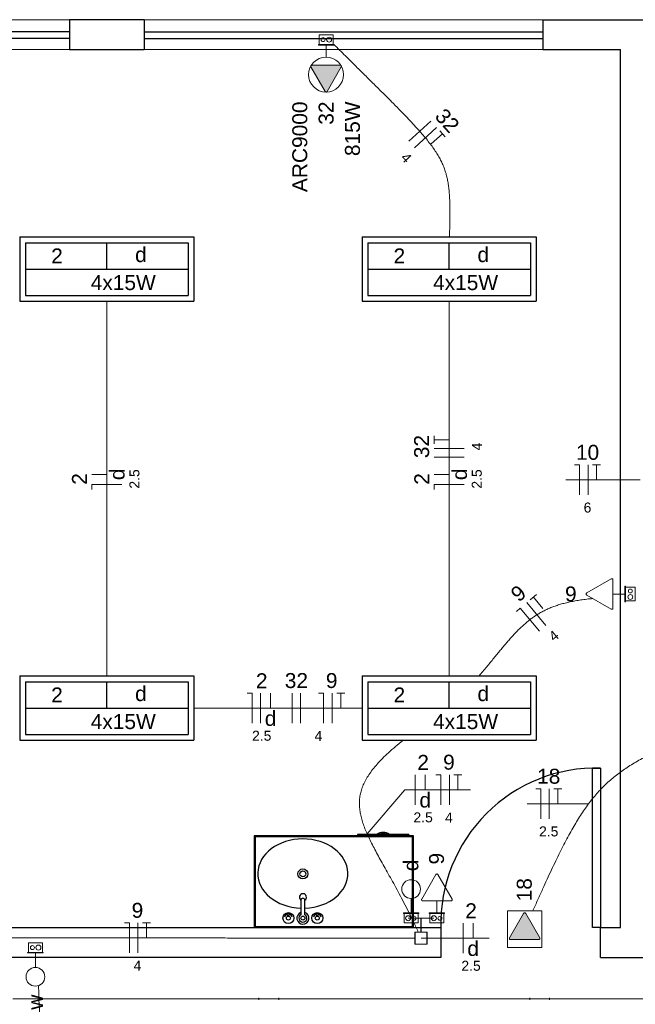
# Model space of a CAD drawing. Header units: millimetres. Extents: x -8 to 220, y -114 to 51.
# Tile 45 of 82: x 49.78 to 52.86, y 29.16 to 34.1. Entities that reach past the tile are written whole.
import ezdxf

# ---------------------------------------------------------------- set-up
doc = ezdxf.new("R2010")
doc.units = ezdxf.units.MM
doc.header["$MEASUREMENT"] = 0
for name, color, linetype, lineweight in [('02', 2, 'Continuous', 20), ('Conexões - condutos Retangulares', 8, 'Continuous', 5), ('EL-Condutos', 4, 'Continuous', 5), ('EL-Conexões', 9, 'Continuous', 5), ('EL-Fios (Fase 1)', 7, 'Continuous', 5), ('EL-Fios (Fase 2)', 7, 'Continuous', 5), ('EL-Fios (Fase 3)', 7, 'Continuous', 5), ('EL-Fios (Neutro)', 7, 'Continuous', 5), ('EL-Fios (Retorno)', 7, 'Continuous', 5), ('EL-Fios (Terra)', 7, 'Continuous', 5), ('EL-Interruptor', 5, 'Continuous', 5), ('EL-Textos fios', 7, 'Continuous', 5), ('EL-Tomadas', 4, 'Continuous', 5), ('IFC-Caixa de passagem-Contorno', 44, 'Continuous', 5), ('Textos', 7, 'Continuous', 5)]:
    doc.layers.add(name, color=color, linetype=linetype, lineweight=lineweight)
for name, color, linetype in [('1', 1, 'Continuous'), ('AR-SAN', 1, 'Continuous'), ('MOBILARIO', 8, 'Continuous'), ('P-SIMBOL', 5, 'Continuous'), ('parede', 5, 'Continuous'), ('porta', 3, 'Continuous')]:
    doc.layers.add(name, color=color, linetype=linetype)
doc.styles.add('Arial', font='arial.ttf')

msp = doc.modelspace()

# ---------------------------------------------------------------- hatches: boundary and pattern name
at = {"layer": 'EL-Tomadas', "linetype": 'Continuous'}
for points in [[(51.3904, 33.8597), (51.3196, 33.7371), (51.3186, 33.7359), (51.3182, 33.7355), (51.3174, 33.7349), (51.316, 33.7343), (51.3145, 33.7341), (51.3134, 33.7342), (51.312, 33.7346), (51.3111, 33.7351), (51.3102, 33.7358), (51.3099, 33.7361), (51.3094, 33.7367), (51.3091, 33.7372), (51.2383, 33.8598), (51.2376, 33.8617), (51.2375, 33.8633), (51.2379, 33.865), (51.2387, 33.8663), (51.2398, 33.8676), (51.2414, 33.8684), (51.243, 33.8688), (51.3852, 33.8687), (51.3864, 33.8686), (51.3877, 33.8682), (51.3887, 33.8676), (51.3897, 33.8667), (51.3903, 33.8658), (51.3909, 33.8645), (51.3912, 33.8629), (51.391, 33.8613), (51.3905, 33.86)], [(52.3047, 29.6182), (52.2339, 29.4955), (52.2334, 29.4905), (52.2391, 29.4865), (52.3807, 29.4865), (52.3859, 29.4895), (52.3859, 29.4955), (52.315, 29.6182), (52.3098, 29.6212)]]:
    msp.add_hatch(color=256, dxfattribs=at).paths.add_polyline_path(points)

# ---------------------------------------------------------------- linework, layer by layer
at = {"layer": '02', "color": 8}
for p, q in [((50.0281, 34.0967), (48.0281, 34.0967)), ((50.4015, 34.0967), (52.4015, 34.0967)), ((50.0281, 33.9467), (48.0281, 33.9467)), ((50.4015, 33.9467), (52.4015, 33.9467))]:
    msp.add_line(p, q, dxfattribs=at)
at = {"layer": '1', "color": 8}
msp.add_arc((52.6698, 29.5667), 0.7803, 88.5312, 181.4688, dxfattribs=at)
at = {"layer": 'AR-SAN'}
for p, q in [((51.753, 30.0067), (50.953, 30.0067)), ((50.953, 30.0067), (50.953, 29.5467)), ((51.748, 30.0017), (50.958, 30.0017)), ((50.958, 30.0017), (50.958, 29.5517)), ((51.4721, 30.0137), (51.4721, 30.0067)), ((51.5691, 30.0137), (51.4721, 30.0137)), ((51.5789, 30.0137), (51.5691, 30.0137)), ((51.6221, 30.0137), (51.5789, 30.0137)), ((51.6319, 30.0137), (51.6221, 30.0137)), ((51.7289, 30.0137), (51.6319, 30.0137)), ((51.7289, 30.0137), (51.7289, 30.0067)), ((51.748, 29.5517), (51.748, 30.0017)), ((51.753, 29.5467), (51.753, 30.0067)), ((50.953, 29.5467), (51.753, 29.5467)), ((50.958, 29.5517), (51.748, 29.5517))]:
    msp.add_line(p, q, dxfattribs=at)
for radius, start, end in [(0.0542, 54.6502, 125.3498), (0.0492, 63.956, 116.044)]:
    msp.add_arc((51.6005, 29.9695), radius, start, end, dxfattribs=at)
at = {"layer": 'Conexões - condutos Retangulares'}
for p, q in [((50.9769, 29.1951), (50.9769, 29.1851)), ((50.9769, 29.1901), (51.0769, 29.1901)), ((51.0769, 29.1951), (51.0769, 29.1851)), ((52.3352, 29.1951), (52.3352, 29.1851)), ((52.3352, 29.1901), (52.4352, 29.1901)), ((52.4352, 29.1951), (52.4352, 29.1851))]:
    msp.add_line(p, q, dxfattribs=at)
at = {"layer": 'EL-Condutos', "linetype": 'Continuous'}
for p, q in [((49.7426, 29.1901), (50.9769, 29.1901)), ((51.0769, 29.1901), (52.3352, 29.1901)), ((52.4352, 29.1901), (56.1606, 29.1901))]:
    msp.add_line(p, q, dxfattribs=at)
for points in [[(51.3531, 33.973), (51.4107, 33.9156), (51.4644, 33.8624), (51.5144, 33.813), (51.5607, 33.7671), (51.6035, 33.7246), (51.643, 33.6851), (51.6792, 33.6485), (51.7124, 33.6145), (51.7426, 33.5827), (51.77, 33.5531), (51.7947, 33.5252), (51.8169, 33.4989), (51.8366, 33.474), (51.8541, 33.4501), (51.8694, 33.427), (51.8827, 33.4045), (51.8942, 33.3823), (51.9039, 33.3601), (51.912, 33.3378), (51.9186, 33.315), (51.9238, 33.2916), (51.9279, 33.2672), (51.9309, 33.2416), (51.9329, 33.2146), (51.9342, 33.1858), (51.9348, 33.1551), (51.9348, 33.1223), (51.9345, 33.0869), (51.9339, 33.0489), (51.9331, 33.0079)], [(50.2148, 30.8071), (50.2148, 30.8936), (50.2148, 30.9753), (50.2148, 31.0523), (50.2148, 31.1251), (50.2148, 31.194), (50.2148, 31.2593), (50.2148, 31.3215), (50.2148, 31.3809), (50.2148, 31.4377), (50.2148, 31.4925), (50.2148, 31.5454), (50.2148, 31.597), (50.2148, 31.6475), (50.2148, 31.6973), (50.2148, 31.7467), (50.2148, 31.7962), (50.2148, 31.846), (50.2148, 31.8964), (50.2148, 31.948), (50.2148, 32.001), (50.2148, 32.0557), (50.2148, 32.1126), (50.2148, 32.1719), (50.2148, 32.2341), (50.2148, 32.2995), (50.2148, 32.3684), (50.2148, 32.4411), (50.2148, 32.5182), (50.2148, 32.5998), (50.2148, 32.6864)], [(51.9315, 32.6864), (51.9315, 32.5998), (51.9315, 32.5182), (51.9315, 32.4411), (51.9315, 32.3684), (51.9315, 32.2995), (51.9315, 32.2341), (51.9315, 32.1719), (51.9315, 32.1126), (51.9315, 32.0557), (51.9315, 32.001), (51.9315, 31.948), (51.9315, 31.8964), (51.9315, 31.846), (51.9315, 31.7962), (51.9315, 31.7467), (51.9315, 31.6973), (51.9315, 31.6475), (51.9315, 31.597), (51.9315, 31.5454), (51.9315, 31.4925), (51.9315, 31.4377), (51.9315, 31.3809), (51.9315, 31.3215), (51.9315, 31.2593), (51.9315, 31.194), (51.9315, 31.1251), (51.9315, 31.0523), (51.9315, 30.9753), (51.9315, 30.8936), (51.9315, 30.8071)], [(52.652, 31.1961), (52.621, 31.1928), (52.5916, 31.1889), (52.5639, 31.1844), (52.5378, 31.1792), (52.513, 31.1734), (52.4896, 31.167), (52.4674, 31.16), (52.4464, 31.1523), (52.4264, 31.1439), (52.4074, 31.1349), (52.3892, 31.1252), (52.3718, 31.1149), (52.3551, 31.1039), (52.3389, 31.0922), (52.3232, 31.0798), (52.3079, 31.0667), (52.2929, 31.0529), (52.2781, 31.0385), (52.2634, 31.0233), (52.2486, 31.0074), (52.2338, 30.9907), (52.2188, 30.9734), (52.2035, 30.9553), (52.1878, 30.9365), (52.1717, 30.9169), (52.155, 30.8966), (52.1376, 30.8755), (52.1194, 30.8536), (52.1004, 30.831), (52.0805, 30.8076)], [(51.4941, 30.6467), (51.4608, 30.6467), (51.4286, 30.6467), (51.3974, 30.6467), (51.3672, 30.6467), (51.3377, 30.6467), (51.3091, 30.6467), (51.2811, 30.6467), (51.2538, 30.6467), (51.227, 30.6467), (51.2006, 30.6467), (51.1747, 30.6467), (51.149, 30.6467), (51.1236, 30.6467), (51.0983, 30.6467), (51.0731, 30.6467), (51.0479, 30.6467), (51.0227, 30.6467), (50.9972, 30.6467), (50.9716, 30.6467), (50.9456, 30.6467), (50.9193, 30.6467), (50.8925, 30.6467), (50.8651, 30.6467), (50.8372, 30.6467), (50.8085, 30.6467), (50.7791, 30.6467), (50.7488, 30.6467), (50.7176, 30.6467), (50.6854, 30.6467), (50.6521, 30.6467)], [(53.1271, 30.4947), (53.0835, 30.4778), (53.0423, 30.4611), (53.0034, 30.4444), (52.9665, 30.4277), (52.9317, 30.4109), (52.8987, 30.3939), (52.8675, 30.3765), (52.838, 30.3587), (52.8099, 30.3403), (52.7832, 30.3212), (52.7578, 30.3014), (52.7336, 30.2807), (52.7103, 30.2589), (52.6879, 30.2361), (52.6663, 30.2121), (52.6454, 30.1867), (52.625, 30.1599), (52.605, 30.1316), (52.5852, 30.1016), (52.5657, 30.0698), (52.5461, 30.0362), (52.5265, 30.0007), (52.5066, 29.963), (52.4864, 29.9232), (52.4658, 29.881), (52.4446, 29.8365), (52.4226, 29.7894), (52.3999, 29.7397), (52.3762, 29.6873), (52.3514, 29.632)], [(51.7004, 30.4851), (51.6618, 30.4537), (51.6273, 30.4236), (51.5969, 30.3946), (51.5704, 30.3666), (51.5476, 30.3395), (51.5285, 30.313), (51.5128, 30.2872), (51.5004, 30.2617), (51.4912, 30.2365), (51.4851, 30.2115), (51.4818, 30.1865), (51.4813, 30.1613), (51.4834, 30.1359), (51.4879, 30.11), (51.4948, 30.0836), (51.5038, 30.0565), (51.5148, 30.0285), (51.5277, 29.9996), (51.5424, 29.9695), (51.5586, 29.9382), (51.5763, 29.9054), (51.5953, 29.8712), (51.6154, 29.8352), (51.6366, 29.7974), (51.6586, 29.7576), (51.6813, 29.7158), (51.7047, 29.6716), (51.7284, 29.6251), (51.7525, 29.5761), (51.7766, 29.5244)], [(51.7606, 29.4939), (51.6205, 29.4941), (51.4892, 29.4942), (51.3661, 29.4943), (51.2506, 29.4944), (51.1421, 29.4945), (51.0399, 29.4946), (50.9434, 29.4947), (50.852, 29.4948), (50.765, 29.4949), (50.6819, 29.4949), (50.6019, 29.495), (50.5245, 29.4951), (50.4491, 29.4952), (50.3749, 29.4952), (50.3014, 29.4953), (50.228, 29.4954), (50.1539, 29.4954), (50.0787, 29.4955), (50.0016, 29.4956), (49.922, 29.4957), (49.8393, 29.4957), (49.7529, 29.4958), (49.6622, 29.4959), (49.5664, 29.496), (49.465, 29.4961), (49.3574, 29.4962), (49.2429, 29.4963), (49.1209, 29.4964), (48.9907, 29.4965), (48.8518, 29.4967)], [(51.79, 29.4939), (51.79, 29.4939), (51.79, 29.4939), (51.7901, 29.4939), (51.7901, 29.4939), (51.7901, 29.4939), (51.7901, 29.4939), (51.7901, 29.4939), (51.7901, 29.4939), (51.7901, 29.4939), (51.7901, 29.4939), (51.7901, 29.4939), (51.7901, 29.4939), (51.7902, 29.4939), (51.7902, 29.4939), (51.7902, 29.4939), (51.7902, 29.4939), (51.7902, 29.4939), (51.7902, 29.4939), (51.7902, 29.4939), (51.7902, 29.4939), (51.7902, 29.4939), (51.7902, 29.4939), (51.7902, 29.4939), (51.7903, 29.4939), (51.7903, 29.4939), (51.7903, 29.4939), (51.7903, 29.4939), (51.7903, 29.4939), (51.7903, 29.4939), (51.7903, 29.4939)], [(49.8725, 29.2564), (49.8737, 29.2054), (49.8757, 29.156), (49.8785, 29.1082), (49.8823, 29.062), (49.8874, 29.0175), (49.8938, 28.9746), (49.9018, 28.9333), (49.9115, 28.8936), (49.9231, 28.8555), (49.9367, 28.819), (49.9526, 28.7841), (49.9708, 28.7507), (49.9916, 28.7189), (50.0151, 28.6887), (50.0414, 28.66), (50.0708, 28.6328), (50.1035, 28.6071), (50.1395, 28.583), (50.179, 28.5604), (50.2223, 28.5392), (50.2694, 28.5196), (50.3206, 28.5015), (50.376, 28.4848), (50.4358, 28.4696), (50.5001, 28.4559), (50.5691, 28.4436), (50.643, 28.4328), (50.722, 28.4234), (50.8061, 28.4154), (50.8956, 28.4089)]]:
    msp.add_spline(points, degree=3, dxfattribs=at)
at = {"layer": 'EL-Conexões'}
for p, q in [((51.79, 29.5939), (51.7257, 29.5939)), ((51.79, 29.5239), (51.79, 29.5939)), ((51.7903, 29.5239), (51.7903, 29.5939)), ((51.7903, 29.5939), (51.8546, 29.5939))]:
    msp.add_line(p, q, dxfattribs=at)
for points in [[(51.76, 29.4639), (51.76, 29.5239), (51.82, 29.5239), (51.82, 29.4639), (51.76, 29.4639)], [(51.7603, 29.4639), (51.7603, 29.5239), (51.8203, 29.5239), (51.8203, 29.4639), (51.7603, 29.4639)]]:
    msp.add_lwpolyline(points, dxfattribs=at)
at = {"layer": 'EL-Fios (Fase 1)'}
for p, q in [((51.7285, 33.4872), (51.8397, 33.5879)), ((52.0065, 31.9048), (51.8565, 31.9048)), ((51.1439, 30.5717), (51.1439, 30.7217)), ((52.4331, 30.0923), (52.4331, 30.2423))]:
    msp.add_line(p, q, dxfattribs=at)
at = {"layer": 'EL-Fios (Fase 2)'}
for p, q in [((51.7572, 33.4554), (51.8684, 33.5561)), ((52.0065, 31.9476), (51.8565, 31.9476)), ((52.6277, 31.7154), (52.6277, 31.8654)), ((50.9859, 30.5717), (50.9859, 30.7217)), ((51.1867, 30.5717), (51.1867, 30.7217)), ((51.7613, 30.1626), (51.7613, 30.3126)), ((52.0016, 29.4189), (52.0016, 29.5689))]:
    msp.add_line(p, q, dxfattribs=at)
at = {"layer": 'EL-Fios (Fase 3)'}
for p, q in [((52.4168, 31.0602), (52.3206, 31.1753)), ((51.3448, 30.5717), (51.3448, 30.7217)), ((51.9327, 30.1626), (51.9327, 30.3126)), ((50.3706, 29.4202), (50.3708, 29.5702))]:
    msp.add_line(p, q, dxfattribs=at)
at = {"layer": 'EL-Fios (Neutro)'}
for p, q in [((52.5599, 31.8654), (52.5849, 31.8654)), ((52.5849, 31.7154), (52.5849, 31.8654)), ((50.2898, 31.7682), (50.1398, 31.7682)), ((50.1398, 31.7432), (50.1398, 31.7682)), ((52.0065, 31.7682), (51.8565, 31.7682)), ((51.8565, 31.7432), (51.8565, 31.7682)), ((52.2685, 31.1318), (52.2877, 31.1479)), ((52.3839, 31.0327), (52.2877, 31.1479)), ((50.918, 30.7217), (50.943, 30.7217)), ((50.943, 30.5717), (50.943, 30.7217)), ((51.2769, 30.7217), (51.3019, 30.7217)), ((51.3019, 30.5717), (51.3019, 30.7217)), ((51.8648, 30.3126), (51.8898, 30.3126)), ((51.8898, 30.1626), (51.8898, 30.3126)), ((52.3653, 30.2423), (52.3903, 30.2423)), ((52.3903, 30.0923), (52.3903, 30.2423)), ((50.3029, 29.5703), (50.3279, 29.5703)), ((50.3278, 29.4203), (50.3279, 29.5703))]:
    msp.add_line(p, q, dxfattribs=at)
at = {"layer": 'EL-Fios (Retorno)'}
for p, q in [((50.2148, 31.8182), (50.1398, 31.8182)), ((51.9315, 31.8182), (51.8565, 31.8182)), ((51.0359, 30.6467), (51.0359, 30.7217)), ((51.8113, 30.2376), (51.8113, 30.3126)), ((52.0516, 29.4939), (52.0516, 29.5689))]:
    msp.add_line(p, q, dxfattribs=at)
at = {"layer": 'EL-Fios (Terra)'}
for points in [[(51.8416, 33.474), (51.8972, 33.5243), (51.8838, 33.5392), (51.9106, 33.5095)], [(51.9315, 31.9905), (51.8565, 31.9905), (51.8565, 31.9705), (51.8565, 32.0105)], [(52.6706, 31.7904), (52.6706, 31.8654), (52.6506, 31.8654), (52.6906, 31.8654)], [(52.4016, 31.1453), (52.3535, 31.2028), (52.3382, 31.19), (52.3689, 31.2156)], [(51.3876, 30.6467), (51.3876, 30.7217), (51.3676, 30.7217), (51.4076, 30.7217)], [(51.9755, 30.2376), (51.9755, 30.3126), (51.9555, 30.3126), (51.9955, 30.3126)], [(52.476, 30.1673), (52.476, 30.2423), (52.456, 30.2423), (52.496, 30.2423)], [(50.4135, 29.4952), (50.4136, 29.5702), (50.3936, 29.5702), (50.4336, 29.5702)]]:
    msp.add_lwpolyline(points, dxfattribs=at)
at = {"layer": 'EL-Interruptor'}
for p, q in [((51.7407, 29.6933), (51.7407, 29.6207)), ((49.8566, 29.3474), (49.8566, 29.4199))]:
    msp.add_line(p, q, dxfattribs=at)
for centre in [(51.7407, 29.7401), (49.8566, 29.3005)]:
    msp.add_circle(centre, 0.0469, dxfattribs=at)
at = {"layer": 'EL-Textos fios'}
for p, q in [((52.517, 31.7904), (52.7334, 31.7904)), ((52.8898, 31.7904), (52.7334, 31.7904)), ((51.5196, 30.0174), (51.7094, 30.2376)), ((51.7094, 30.2376), (52.0384, 30.2376)), ((52.3224, 30.1673), (52.5389, 30.1673)), ((52.6305, 30.1673), (52.5389, 30.1673)), ((51.7902, 29.4939), (51.9497, 29.4939)), ((51.9497, 29.4939), (52.1325, 29.4939))]:
    msp.add_line(p, q, dxfattribs=at)
at = {"layer": 'EL-Tomadas'}
for p, q in [((51.3144, 33.9096), (51.3144, 33.9699)), ((51.3092, 33.7371), (51.2383, 33.8598)), ((51.2435, 33.8688), (51.3852, 33.8687)), ((51.3904, 33.8597), (51.3196, 33.7371)), ((52.6211, 31.2239), (52.7438, 31.2947)), ((52.7528, 31.2895), (52.7527, 31.1479)), ((52.7437, 31.1427), (52.6211, 31.2135)), ((52.7527, 31.2187), (52.813, 31.2187)), ((51.7936, 29.69), (51.8644, 29.8126)), ((51.8748, 29.8126), (51.9457, 29.6899)), ((51.9405, 29.6809), (51.7988, 29.681)), ((51.8696, 29.681), (51.8696, 29.6207)), ((52.2339, 29.4955), (52.3047, 29.6182)), ((52.315, 29.6182), (52.3859, 29.4955)), ((52.3807, 29.4865), (52.2391, 29.4865))]:
    msp.add_line(p, q, dxfattribs=at)
for points in [[(51.2435, 33.8688), (51.2428, 33.8688), (51.2421, 33.8687), (51.2415, 33.8685), (51.2408, 33.8682), (51.2402, 33.8678), (51.2397, 33.8674), (51.2392, 33.8669), (51.2387, 33.8664), (51.2383, 33.8658), (51.238, 33.8652), (51.2378, 33.8645), (51.2376, 33.8639), (51.2375, 33.8632), (51.2375, 33.8625), (51.2376, 33.8618), (51.2378, 33.8611), (51.238, 33.8604), (51.2383, 33.8598)], [(51.3904, 33.8597), (51.3907, 33.8604), (51.3909, 33.861), (51.3911, 33.8617), (51.3911, 33.8624), (51.3911, 33.8631), (51.3911, 33.8638), (51.3909, 33.8645), (51.3907, 33.8651), (51.3904, 33.8657), (51.39, 33.8663), (51.3895, 33.8669), (51.389, 33.8673), (51.3885, 33.8678), (51.3878, 33.8681), (51.3872, 33.8684), (51.3865, 33.8686), (51.3859, 33.8687), (51.3852, 33.8687)], [(51.3092, 33.7371), (51.3095, 33.7365), (51.31, 33.736), (51.3105, 33.7355), (51.3111, 33.7351), (51.3117, 33.7348), (51.3123, 33.7345), (51.313, 33.7343), (51.3137, 33.7342), (51.3144, 33.7341), (51.3151, 33.7342), (51.3157, 33.7343), (51.3164, 33.7345), (51.3171, 33.7348), (51.3177, 33.7351), (51.3182, 33.7355), (51.3187, 33.736), (51.3192, 33.7365), (51.3196, 33.7371)], [(52.7528, 31.2895), (52.7527, 31.2902), (52.7526, 31.2909), (52.7524, 31.2915), (52.7521, 31.2922), (52.7518, 31.2928), (52.7514, 31.2934), (52.7509, 31.2939), (52.7503, 31.2943), (52.7498, 31.2947), (52.7491, 31.295), (52.7485, 31.2952), (52.7478, 31.2954), (52.7471, 31.2955), (52.7464, 31.2955), (52.7457, 31.2954), (52.745, 31.2952), (52.7444, 31.295), (52.7438, 31.2947)], [(52.6211, 31.2239), (52.6205, 31.2235), (52.6199, 31.223), (52.6195, 31.2225), (52.6191, 31.222), (52.6187, 31.2214), (52.6184, 31.2207), (52.6182, 31.22), (52.6181, 31.2194), (52.6181, 31.2187), (52.6181, 31.218), (52.6182, 31.2173), (52.6184, 31.2166), (52.6187, 31.216), (52.6191, 31.2154), (52.6195, 31.2148), (52.6199, 31.2143), (52.6205, 31.2139), (52.6211, 31.2135)], [(52.7437, 31.1427), (52.7443, 31.1424), (52.745, 31.1421), (52.7456, 31.142), (52.7463, 31.1419), (52.747, 31.1419), (52.7477, 31.142), (52.7484, 31.1421), (52.7491, 31.1424), (52.7497, 31.1427), (52.7503, 31.1431), (52.7508, 31.1435), (52.7513, 31.144), (52.7517, 31.1446), (52.7521, 31.1452), (52.7523, 31.1458), (52.7525, 31.1465), (52.7526, 31.1472), (52.7527, 31.1479)], [(51.8748, 29.8126), (51.8744, 29.8132), (51.874, 29.8137), (51.8735, 29.8142), (51.8729, 29.8146), (51.8723, 29.815), (51.8717, 29.8153), (51.871, 29.8155), (51.8703, 29.8156), (51.8696, 29.8156), (51.8689, 29.8156), (51.8682, 29.8155), (51.8676, 29.8153), (51.8669, 29.815), (51.8663, 29.8146), (51.8658, 29.8142), (51.8653, 29.8137), (51.8648, 29.8132), (51.8644, 29.8126)], [(51.7936, 29.69), (51.7933, 29.6894), (51.7931, 29.6887), (51.7929, 29.688), (51.7928, 29.6874), (51.7928, 29.6867), (51.7929, 29.686), (51.7931, 29.6853), (51.7933, 29.6846), (51.7936, 29.684), (51.794, 29.6834), (51.7945, 29.6829), (51.795, 29.6824), (51.7955, 29.682), (51.7961, 29.6816), (51.7968, 29.6814), (51.7974, 29.6812), (51.7981, 29.681), (51.7988, 29.681)], [(51.9405, 29.6809), (51.9412, 29.681), (51.9418, 29.6811), (51.9425, 29.6813), (51.9432, 29.6816), (51.9438, 29.6819), (51.9443, 29.6823), (51.9448, 29.6828), (51.9453, 29.6834), (51.9457, 29.6839), (51.946, 29.6846), (51.9462, 29.6852), (51.9464, 29.6859), (51.9465, 29.6866), (51.9465, 29.6873), (51.9464, 29.688), (51.9462, 29.6887), (51.946, 29.6893), (51.9457, 29.6899)], [(52.2239, 29.6312), (52.2239, 29.4465), (52.3959, 29.4465), (52.3959, 29.6312), (52.2239, 29.6312)], [(52.315, 29.6182), (52.3147, 29.6188), (52.3142, 29.6193), (52.3137, 29.6198), (52.3131, 29.6202), (52.3125, 29.6205), (52.3119, 29.6208), (52.3112, 29.621), (52.3105, 29.6211), (52.3098, 29.6212), (52.3092, 29.6211), (52.3085, 29.621), (52.3078, 29.6208), (52.3072, 29.6205), (52.3066, 29.6202), (52.306, 29.6198), (52.3055, 29.6193), (52.305, 29.6188), (52.3047, 29.6182)], [(52.2339, 29.4955), (52.2335, 29.4949), (52.2333, 29.4943), (52.2331, 29.4936), (52.2331, 29.4929), (52.2331, 29.4922), (52.2331, 29.4915), (52.2333, 29.4908), (52.2335, 29.4902), (52.2339, 29.4895), (52.2342, 29.489), (52.2347, 29.4884), (52.2352, 29.4879), (52.2358, 29.4875), (52.2364, 29.4872), (52.237, 29.4869), (52.2377, 29.4867), (52.2384, 29.4866), (52.2391, 29.4865)], [(52.3807, 29.4865), (52.3814, 29.4865), (52.3821, 29.4866), (52.3827, 29.4868), (52.3834, 29.4871), (52.384, 29.4875), (52.3845, 29.4879), (52.385, 29.4884), (52.3855, 29.4889), (52.3859, 29.4895), (52.3862, 29.4901), (52.3864, 29.4908), (52.3866, 29.4914), (52.3867, 29.4921), (52.3867, 29.4928), (52.3866, 29.4935), (52.3864, 29.4942), (52.3862, 29.4949), (52.3859, 29.4955)]]:
    msp.add_lwpolyline(points, dxfattribs=at)
msp.add_circle((51.3144, 33.8219), 0.0878, dxfattribs=at)
at = {"layer": 'IFC-Caixa de passagem-Contorno'}
for p, q in [((51.2794, 34.0204), (51.3494, 34.0204)), ((51.2794, 33.9729), (51.2794, 34.0204)), ((51.3494, 33.9729), (51.3494, 34.0204)), ((51.2754, 33.9729), (51.3534, 33.9729)), ((51.2754, 33.9699), (51.2754, 33.9729)), ((51.2754, 33.9699), (51.3534, 33.9699)), ((51.3534, 33.9699), (51.3534, 33.9729)), ((52.813, 31.2577), (52.813, 31.1797)), ((52.813, 31.2577), (52.816, 31.2577)), ((52.816, 31.2577), (52.816, 31.1797)), ((52.816, 31.2537), (52.8635, 31.2537)), ((52.8635, 31.2537), (52.8635, 31.1837)), ((52.813, 31.1797), (52.816, 31.1797)), ((52.816, 31.1837), (52.8635, 31.1837)), ((51.7797, 29.6207), (51.7017, 29.6207)), ((51.7017, 29.6207), (51.7017, 29.6177)), ((51.7797, 29.6177), (51.7017, 29.6177)), ((51.7057, 29.6177), (51.7057, 29.5702)), ((51.7757, 29.6177), (51.7757, 29.5702)), ((51.7797, 29.6207), (51.7797, 29.6177)), ((51.9086, 29.6207), (51.8306, 29.6207)), ((51.8306, 29.6207), (51.8306, 29.6177)), ((51.9086, 29.6177), (51.8306, 29.6177)), ((51.8346, 29.6177), (51.8346, 29.5702)), ((51.9046, 29.6177), (51.9046, 29.5702)), ((51.9086, 29.6207), (51.9086, 29.6177)), ((51.7757, 29.5702), (51.7057, 29.5702)), ((51.9046, 29.5702), (51.8346, 29.5702)), ((49.8216, 29.4229), (49.8216, 29.4704)), ((49.8216, 29.4704), (49.8916, 29.4704)), ((49.8916, 29.4229), (49.8916, 29.4704)), ((49.8176, 29.4229), (49.8956, 29.4229)), ((49.8176, 29.4199), (49.8176, 29.4229)), ((49.8176, 29.4199), (49.8956, 29.4199)), ((49.8956, 29.4199), (49.8956, 29.4229))]:
    msp.add_line(p, q, dxfattribs=at)
for centre, radius in [((51.2994, 33.9967), 0.00995), ((51.3294, 33.9967), 0.0125), ((52.8398, 31.2337), 0.00995), ((52.8398, 31.2037), 0.0125), ((51.7257, 29.5939), 0.0125), ((51.8546, 29.5939), 0.0125), ((51.7557, 29.5939), 0.00995), ((51.8846, 29.5939), 0.00995), ((49.8716, 29.4467), 0.0125), ((49.8416, 29.4467), 0.00995)]:
    msp.add_circle(centre, radius, dxfattribs=at)
at = {"layer": 'MOBILARIO', "color": 1, "linetype": 'Continuous'}
for p, q in [((51.1877, 29.6844), (51.1877, 29.6117)), ((51.1877, 29.6844), (51.1877, 29.6117)), ((51.2077, 29.6117), (51.2077, 29.6844)), ((51.2077, 29.6117), (51.2077, 29.6844)), ((51.1227, 29.604), (51.1227, 29.6094)), ((51.1227, 29.604), (51.1227, 29.6094)), ((51.1277, 29.604), (51.1277, 29.6094)), ((51.1277, 29.604), (51.1277, 29.6094)), ((51.2677, 29.604), (51.2677, 29.6094)), ((51.2677, 29.604), (51.2677, 29.6094)), ((51.2727, 29.604), (51.2727, 29.6094)), ((51.2727, 29.604), (51.2727, 29.6094))]:
    msp.add_line(p, q, dxfattribs=at)
for centre, radius in [((51.1979, 29.8162), 0.025), ((51.1979, 29.8162), 0.015), ((51.1252, 29.5944), 0.0275), ((51.1252, 29.5944), 0.0275), ((51.1252, 29.6144), 0.00559), ((51.1252, 29.6144), 0.00559), ((51.2702, 29.5944), 0.0275), ((51.2702, 29.5944), 0.0275), ((51.2702, 29.6144), 0.00559), ((51.2702, 29.6144), 0.00559), ((51.1252, 29.5944), 0.01), ((51.1252, 29.5944), 0.01), ((51.1977, 29.5944), 0.01), ((51.1977, 29.5944), 0.01), ((51.2702, 29.5944), 0.01), ((51.2702, 29.5944), 0.01)]:
    msp.add_circle(centre, radius, dxfattribs=at)
for centre, radius, start, end in [((51.198, 29.6991), 0.0175, 303.8654, 234.2033), ((51.198, 29.6991), 0.0175, 303.8654, 234.2033), ((51.1977, 29.6844), 0.01, 0, 180), ((51.1977, 29.6844), 0.01, 0, 180), ((51.1252, 29.5944), 0.02, 105.2407, 164.2093), ((51.1252, 29.5944), 0.02, 105.2407, 164.2093), ((51.1252, 29.5944), 0.02, 16.4413, 74.0789), ((51.1252, 29.5944), 0.02, 16.4413, 74.0789), ((51.1977, 29.5944), 0.03, 109.6514, 70.3603), ((51.1977, 29.5944), 0.03, 109.6514, 70.3603), ((51.1977, 29.5944), 0.02, 120.3431, 59.7554), ((51.1977, 29.5944), 0.02, 120.3431, 59.7554), ((51.2702, 29.5944), 0.02, 106.12, 164.0884), ((51.2702, 29.5944), 0.02, 106.12, 164.0884), ((51.2702, 29.5944), 0.02, 16.2342, 73.9047), ((51.2702, 29.5944), 0.02, 16.2342, 73.9047)]:
    msp.add_arc(centre, radius, start, end, dxfattribs=at)
at = {"layer": 'MOBILARIO', "linetype": 'Continuous'}
msp.add_ellipse((51.1975, 29.8178), major_axis=(-0.2257, 0), ratio=0.76869, start_param=1.616237, end_param=7.810769, dxfattribs=at)
at = {"layer": 'P-SIMBOL'}
for p, q in [((49.778, 33.008), (50.6516, 33.008)), ((49.778, 33.008), (49.778, 32.6855)), ((49.8068, 32.9792), (50.6228, 32.9792)), ((49.8068, 32.9792), (49.8068, 32.7142)), ((50.2148, 32.8467), (50.2148, 32.9792)), ((50.6228, 32.9792), (50.6228, 32.7142)), ((50.6516, 33.008), (50.6516, 32.6855)), ((51.4947, 33.008), (52.3682, 33.008)), ((51.4947, 33.008), (51.4947, 32.6855)), ((51.5234, 32.9792), (52.3395, 32.9792)), ((51.5234, 32.9792), (51.5234, 32.7142)), ((51.9315, 32.8467), (51.9315, 32.9792)), ((52.3395, 32.9792), (52.3395, 32.7142)), ((52.3682, 33.008), (52.3682, 32.6855)), ((49.8068, 32.8467), (50.6228, 32.8467)), ((51.5234, 32.8467), (52.3395, 32.8467)), ((49.8068, 32.7142), (50.6228, 32.7142)), ((51.5234, 32.7142), (52.3395, 32.7142)), ((49.778, 32.6855), (50.6516, 32.6855)), ((51.4947, 32.6855), (52.3682, 32.6855)), ((49.778, 30.808), (50.6516, 30.808)), ((49.778, 30.808), (49.778, 30.4855)), ((50.6516, 30.808), (50.6516, 30.4855)), ((51.4947, 30.808), (52.3682, 30.808)), ((51.4947, 30.808), (51.4947, 30.4855)), ((52.3682, 30.808), (52.3682, 30.4855)), ((49.8068, 30.7792), (50.6228, 30.7792)), ((49.8068, 30.7792), (49.8068, 30.5142)), ((50.2148, 30.6467), (50.2148, 30.7792)), ((50.6228, 30.7792), (50.6228, 30.5142)), ((51.5234, 30.7792), (52.3395, 30.7792)), ((51.5234, 30.7792), (51.5234, 30.5142)), ((51.9315, 30.6467), (51.9315, 30.7792)), ((52.3395, 30.7792), (52.3395, 30.5142)), ((49.8068, 30.6467), (50.6228, 30.6467)), ((51.5234, 30.6467), (52.3395, 30.6467)), ((49.8068, 30.5142), (50.6228, 30.5142)), ((51.5234, 30.5142), (52.3395, 30.5142)), ((49.778, 30.4855), (50.6516, 30.4855)), ((51.4947, 30.4855), (52.3682, 30.4855))]:
    msp.add_line(p, q, dxfattribs=at)
at = {"layer": 'parede', "color": 8}
for p, q in [((50.0281, 34.0967), (50.0281, 33.9467)), ((50.4015, 34.0967), (50.4015, 33.9467)), ((52.4015, 34.0967), (52.4015, 33.9467)), ((52.7898, 29.5467), (52.7898, 33.9467)), ((47.6398, 29.5467), (51.8898, 29.5467)), ((51.8898, 29.5467), (51.8898, 29.3967)), ((52.6898, 29.5467), (52.7898, 29.5467)), ((52.6898, 29.3967), (52.6898, 29.5467)), ((51.8898, 29.3967), (47.3898, 29.3967)), ((52.6898, 29.3967), (54.5398, 29.3967))]:
    msp.add_line(p, q, dxfattribs=at)
for points in [[(50.4015, 34.0967), (50.0281, 34.0967)], [(52.4015, 34.0967), (53.1898, 34.0967)], [(50.0281, 33.9467), (50.4015, 33.9467)], [(52.4015, 33.9467), (52.7898, 33.9467)]]:
    msp.add_lwpolyline(points, dxfattribs=at)
at = {"layer": 'porta', "color": 8}
for p, q in [((50.0281, 34.0367), (48.0281, 34.0367)), ((50.0281, 34.0017), (48.0281, 34.0017)), ((50.4015, 34.0367), (52.4015, 34.0367)), ((50.4015, 34.0017), (52.4015, 34.0017))]:
    msp.add_line(p, q, dxfattribs=at)
msp.add_lwpolyline([(52.6898, 30.3467), (52.6898, 29.5467), (52.6498, 29.5467), (52.6498, 30.3467)], close=True, dxfattribs=at)

# ---------------------------------------------------------------- texts
at = {"layer": 'EL-Textos fios', "attachment_point": 8, "line_spacing_factor": 0.6, "style": 'Arial'}
for s, insert, char_height, width, rotation in [('32', (51.8935, 33.5653), 0.075, 0.233003, 312.1646), ('4', (51.698, 33.3883), 0.05, 0.077668, 312.1646), ('32', (51.8317, 31.9576), 0.075, 0.233003, 90.0002), ('4', (52.0955, 31.9576), 0.05, 0.077668, 90.0002), ('d', (50.3048, 31.8182), 0.075, 0.116502, 90.0002), ('2.5', (50.3788, 31.7952), 0.05, 0.194131, 90.0002), ('d', (52.0215, 31.8182), 0.075, 0.116502, 90.0002), ('2.5', (52.0955, 31.7952), 0.05, 0.194131, 90.0002), ('2', (50.115, 31.7952), 0.075, 0.116502, 90.0002), ('2', (51.8317, 31.7952), 0.075, 0.116502, 90.0002), ('9', (52.3028, 31.1927), 0.075, 0.116502, 39.8721), ('4', (52.4719, 30.9903), 0.05, 0.077668, 39.8721), ('9', (50.3683, 29.595), 0.075, 0.116502, 359.9435), ('4', (50.368, 29.3312), 0.05, 0.077668, 359.9435)]:
    msp.add_mtext(s, dxfattribs=dict(at, insert=insert, char_height=char_height, width=width, rotation=rotation))
for s, insert, char_height, width in [('10', (52.6252, 31.8902), 0.075, 0.233003), ('6', (52.6252, 31.6264), 0.05, 0.077668), ('2', (50.9915, 30.7465), 0.075, 0.116502), ('32', (51.1653, 30.7465), 0.075, 0.233003), ('9', (51.3423, 30.7465), 0.075, 0.116502), ('d', (51.0359, 30.5567), 0.075, 0.116502), ('2.5', (50.9915, 30.4827), 0.05, 0.194131), ('4', (51.2758, 30.4827), 0.05, 0.077668), ('2', (51.8008, 30.3374), 0.075, 0.116502), ('9', (51.9302, 30.3374), 0.075, 0.116502), ('18', (52.4306, 30.267), 0.075, 0.233003), ('d', (51.8113, 30.1476), 0.075, 0.116502), ('2.5', (51.8008, 30.0736), 0.05, 0.194131), ('4', (51.9302, 30.0736), 0.05, 0.077668), ('2.5', (52.4306, 30.0033), 0.05, 0.194131), ('2', (52.0411, 29.5937), 0.075, 0.116502), ('d', (52.0516, 29.4039), 0.075, 0.116502), ('2.5', (52.0411, 29.3299), 0.05, 0.194131)]:
    msp.add_mtext(s, dxfattribs=dict(at, insert=insert, char_height=char_height, width=width))
at = {"layer": 'Textos', "char_height": 0.075, "rotation": 90.0002, "line_spacing_factor": 0.6, "style": 'Arial'}
for s, insert, width, attachment_point in [('ARC9000', (51.2208, 33.6869), 0.908575, 9), ('32', (51.3528, 33.6869), 0.233003, 9), ('815W', (51.4848, 33.6869), 0.547294, 9), ('9', (51.9065, 29.8632), 0.116502, 7), ('d', (51.7777, 29.8295), 0.116502, 7), ('18', (52.3465, 29.6784), 0.233003, 7), ('w', (49.8946, 29.2111), 0.151372, 9)]:
    msp.add_mtext(s, dxfattribs=dict(at, insert=insert, width=width, attachment_point=attachment_point))
at = {"layer": 'Textos', "char_height": 0.075, "line_spacing_factor": 0.6, "style": 'Arial'}
for s, insert, width, attachment_point in [('2', (49.9357, 32.8753), 0.116502, 7), ('d', (50.3565, 32.881), 0.116502, 7), ('2', (51.6524, 32.8753), 0.116502, 7), ('d', (52.0732, 32.881), 0.116502, 7), ('4x15W', (50.134, 32.7406), 0.652134, 7), ('4x15W', (51.8506, 32.7406), 0.652134, 7), ('9', (52.5705, 31.1806), 0.116502, 9), ('2', (49.9357, 30.6753), 0.116502, 7), ('d', (50.3565, 30.681), 0.116502, 7), ('2', (51.6524, 30.6753), 0.116502, 7), ('d', (52.0732, 30.681), 0.116502, 7), ('4x15W', (50.134, 30.5406), 0.652134, 7), ('4x15W', (51.8506, 30.5406), 0.652134, 7)]:
    msp.add_mtext(s, dxfattribs=dict(at, insert=insert, width=width, attachment_point=attachment_point))

doc.saveas('drawing.dxf')
